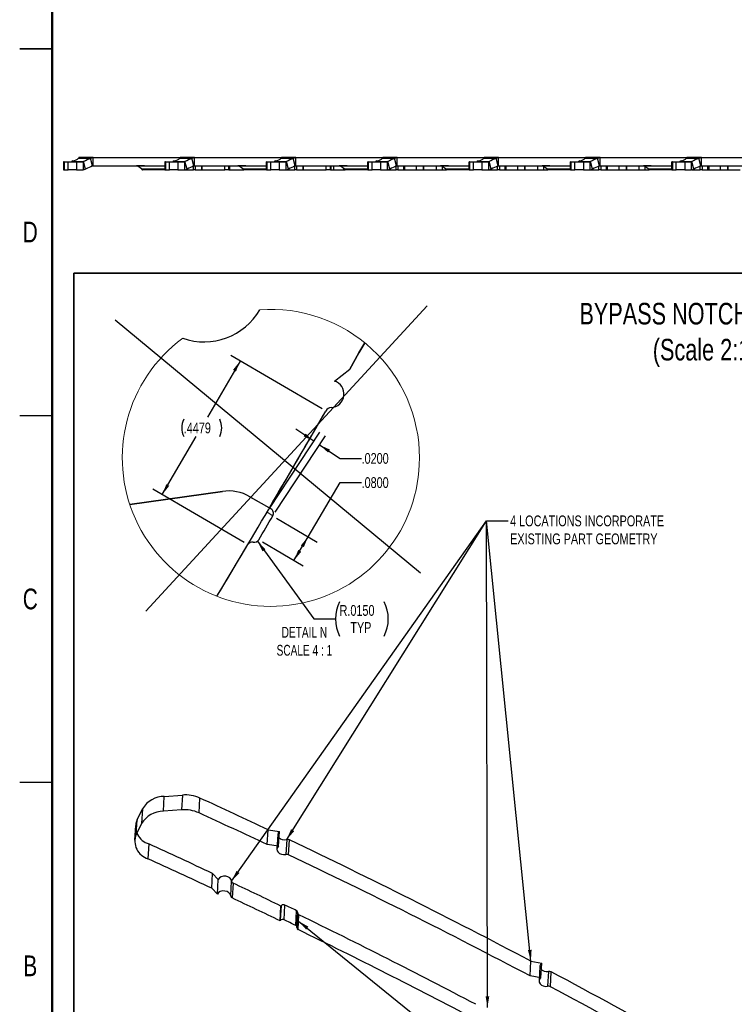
# Model space of a CAD drawing. Header units: inches. Extents: x 0.1 to 87.3, y 0.1 to 33.9.
# Tile 8 of 161: x 0.1 to 8.4, y 5.9 to 17.3. Entities that reach past the tile are written whole.
import ezdxf

# ---------------------------------------------------------------- set-up
doc = ezdxf.new("R2010")
doc.units = ezdxf.units.IN
doc.header["$MEASUREMENT"] = 0
doc.linetypes.add('CENTERX2', pattern=[0.8, 0.5, -0.1, 0.1, -0.1])
doc.layers.add('BOARDER_2', color=5, linetype='Continuous', lineweight=35)
doc.layers.add('DIMENSIONS', color=171, linetype='Continuous')
doc.layers.add('NOTES', color=5, linetype='Continuous')
doc.styles.add('SLDTEXTSTYLE0', font='TXT', dxfattribs={"width": 0.75})
doc.styles.add('SLDTEXTSTYLE2', font='TXT', dxfattribs={"width": 0.7})
doc.dimstyles.new('SLDDIMSTYLE11', dxfattribs={"dimtxt": 0.125, "dimasz": 0.13, "dimexe": 0, "dimexo": 0.0625, "dimgap": 0.03125, "dimtad": 0, "dimtih": 1, "dimtoh": 1, "dimdec": 4, "dimlfac": 0.25, "dimrnd": 1e-09, "dimzin": 4, "dimdsep": 46, "dimtxsty": 'SLDTEXTSTYLE0', "dimsah": 1, "dimcen": 0.09, "dimadec": 0, "dimazin": 1, "dimtfac": 1, "dimtdec": 4, "dimtofl": 0, "dimtmove": 0, "dimatfit": 3, "dimfxl": 0, "dimfrac": 2, "dimtolj": 1, "dimtzin": 12, "dimarcsym": 0})
doc.dimstyles.new('SLDDIMSTYLE12', dxfattribs={"dimtxt": 0.125, "dimasz": 0.13, "dimexe": 0, "dimexo": 0.0625, "dimgap": 0.03125, "dimtad": 0, "dimtih": 1, "dimtoh": 1, "dimdec": 4, "dimlfac": 0.25, "dimrnd": 1e-09, "dimzin": 4, "dimdsep": 46, "dimtxsty": 'SLDTEXTSTYLE0', "dimsah": 1, "dimcen": 0, "dimadec": 0, "dimazin": 1, "dimtfac": 1, "dimtdec": 4, "dimtofl": 0, "dimtmove": 0, "dimatfit": 3, "dimfxl": 0, "dimfrac": 2, "dimtolj": 1, "dimtzin": 12, "dimarcsym": 0})
doc.dimstyles.new('SLDDIMSTYLE13', dxfattribs={"dimtxt": 0.125, "dimasz": 0.13, "dimexe": 0, "dimexo": 0.0625, "dimgap": 0.03125, "dimtad": 0, "dimtih": 1, "dimtoh": 1, "dimdec": 4, "dimlfac": 0.25, "dimrnd": 1e-09, "dimzin": 12, "dimdsep": 46, "dimtxsty": 'SLDTEXTSTYLE0', "dimsah": 1, "dimcen": 0.09, "dimadec": 0, "dimazin": 3, "dimtfac": 1, "dimtdec": 4, "dimtofl": 0, "dimtmove": 0, "dimatfit": 3, "dimfxl": 0, "dimfrac": 2, "dimtolj": 1, "dimtzin": 12, "dimarcsym": 0})
doc.dimstyles.new('SLDDIMSTYLE4', dxfattribs={"dimtxt": 0.18, "dimasz": 0.13, "dimexe": 0, "dimexo": 0.0625, "dimgap": 0, "dimtad": 0, "dimtih": 1, "dimtoh": 1, "dimdec": 0, "dimrnd": 1e-09, "dimzin": 0, "dimdsep": 46, "dimtxsty": 'Standard', "dimsah": 1, "dimcen": 0.09, "dimadec": 0, "dimazin": 0, "dimtfac": 0.13, "dimtdec": 0, "dimtofl": 0, "dimtmove": 0, "dimatfit": 3, "dimfxl": 0, "dimfrac": 2, "dimtolj": 1, "dimtzin": 0, "dimarcsym": 0})
doc.dimstyles.new('SLDDIMSTYLE9', dxfattribs={"dimtxt": 0.125, "dimasz": 0.13, "dimexe": 0, "dimexo": 0.0625, "dimgap": 0.03125, "dimtad": 0, "dimtih": 1, "dimtoh": 1, "dimdec": 4, "dimlfac": 0.25, "dimrnd": 1e-09, "dimzin": 4, "dimdsep": 46, "dimtxsty": 'SLDTEXTSTYLE0', "dimsah": 1, "dimcen": 0.09, "dimadec": 0, "dimazin": 1, "dimtfac": 1, "dimtdec": 4, "dimtmove": 0, "dimatfit": 0, "dimfxl": 0, "dimfrac": 2, "dimtolj": 1, "dimtzin": 12, "dimarcsym": 0})

# ---------------------------------------------------------------- blocks, each defined once
blk = doc.blocks.new('_D_29')
at = {"layer": 'DIMENSIONS'}
for p, q in [((3.016, 11.675), (3.6, 12.56)), ((3.531, 12.456), (3.323, 12.594)), ((3.083, 11.631), (3.667, 12.516)), ((3.598, 12.412), (3.834, 12.256)), ((3.834, 12.256), (4.084, 12.256))]:
    blk.add_line(p, q, dxfattribs=at)
for points in [[(3.531, 12.456), (3.434, 12.544), (3.412, 12.511)], [(3.598, 12.412), (3.696, 12.323), (3.718, 12.357)]]:
    blk.add_solid(points, dxfattribs=at)
at = {"layer": 'DIMENSIONS', "insert": (4.084, 12.318), "char_height": 0.125, "attachment_point": 1, "style": 'SLDTEXTSTYLE0'}
blk.add_mtext('.0200', dxfattribs=at)
blk = doc.blocks.new('_D_30')
at = {"layer": 'DIMENSIONS'}
for p, q in [((3.464, 11.349), (3.834, 11.976)), ((3.834, 11.976), (4.084, 11.976)), ((3.099, 11.564), (3.571, 11.285)), ((3.301, 11.073), (3.464, 11.349)), ((2.936, 11.289), (3.409, 11.01))]:
    blk.add_line(p, q, dxfattribs=at)
for points in [[(3.464, 11.349), (3.381, 11.247), (3.415, 11.227)], [(3.301, 11.073), (3.385, 11.175), (3.35, 11.195)]]:
    blk.add_solid(points, dxfattribs=at)
at = {"layer": 'DIMENSIONS', "insert": (4.084, 12.038), "char_height": 0.125, "attachment_point": 1, "style": 'SLDTEXTSTYLE0'}
blk.add_mtext('.0800', dxfattribs=at)
blk = doc.blocks.new('_D_31')
at = {"layer": 'DIMENSIONS'}
for p, q in [((2.677, 13.383), (2.298, 12.733)), ((3.626, 12.83), (2.569, 13.446)), ((1.775, 11.836), (2.168, 12.51)), ((2.723, 11.283), (1.667, 11.899))]:
    blk.add_line(p, q, dxfattribs=at)
for centre, start, end in [((2.224, 12.609), 153.4349, 206.5651), ((2.242, 12.609), 333.4349, 26.5651)]:
    blk.add_arc(centre, 0.222, start, end, dxfattribs=at)
for points in [[(2.677, 13.383), (2.595, 13.281), (2.629, 13.261)], [(1.775, 11.836), (1.857, 11.938), (1.823, 11.958)]]:
    blk.add_solid(points, dxfattribs=at)
at = {"layer": 'DIMENSIONS', "insert": (2.025, 12.671), "char_height": 0.125, "attachment_point": 1, "style": 'SLDTEXTSTYLE0'}
blk.add_mtext('.4479', dxfattribs=at)
blk = doc.blocks.new('_D_32')
at = {"layer": 'DIMENSIONS'}
for p, q in [((2.877, 11.296), (3.532, 10.396)), ((3.532, 10.396), (3.782, 10.396))]:
    blk.add_line(p, q, dxfattribs=at)
for centre, start, end in [((4.226, 10.396), 153.4349, 206.5651), ((3.949, 10.396), 333.4349, 26.5651)]:
    blk.add_arc(centre, 0.444, start, end, dxfattribs=at)
blk.add_solid([(2.877, 11.296), (2.937, 11.179), (2.969, 11.203)], dxfattribs=at)
at = {"layer": 'DIMENSIONS', "char_height": 0.125, "attachment_point": 1, "style": 'SLDTEXTSTYLE0'}
for s, insert in [('R.0150', (3.829, 10.557)), ('TYP', (3.954, 10.359))]:
    blk.add_mtext(s, dxfattribs=dict(at, insert=insert))

msp = doc.modelspace()

# ---------------------------------------------------------------- linework, layer by layer
at = {"color": 7, "linetype": 'Continuous', "lineweight": 50}
msp.add_line((0.5, 0.5), (0.5, 33.5), dxfattribs=at)
at = {"color": 7, "linetype": 'Continuous', "lineweight": 25}
for p, q in [((0.124961, 17), (0.500039, 17)), ((0.5, 17), (0.125, 17)), ((0.807975, 15.739943), (0.807975, 15.734976)), ((0.807975, 15.739943), (0.808313, 15.739943)), ((0.808927, 15.739943), (0.808313, 15.739943)), ((0.808313, 15.739943), (0.808313, 15.735301)), ((0.810804, 15.73981), (0.808927, 15.739943)), ((0.975991, 15.739943), (0.808927, 15.739943)), ((0.92769, 15.740312), (0.92769, 15.739943)), ((0.943417, 15.739943), (0.943417, 15.740312)), ((0.945501, 15.731844), (0.975991, 15.739943)), ((0.95877, 15.739943), (0.95877, 15.740312)), ((0.975991, 15.645455), (0.975991, 15.739943)), ((0.975991, 15.739943), (1.982677, 15.739943)), ((1.007588, 15.740312), (1.007588, 15.739943)), ((1.021171, 15.739943), (1.021171, 15.740312)), ((1.156714, 15.740312), (1.156714, 15.739943)), ((1.168962, 15.740312), (1.168962, 15.739943)), ((1.261556, 15.740312), (1.261556, 15.739943)), ((1.267818, 15.740312), (1.267818, 15.739943)), ((1.301226, 15.739943), (1.301226, 15.740312)), ((1.307488, 15.739943), (1.307488, 15.740312)), ((1.382534, 15.740337), (1.382534, 15.739943)), ((1.396754, 15.740312), (1.396754, 15.739943)), ((1.412746, 15.739943), (1.412746, 15.740312)), ((1.428744, 15.739943), (1.428744, 15.740312)), ((1.49799, 15.740312), (1.49799, 15.739943)), ((1.504537, 15.740312), (1.504537, 15.739943)), ((1.538527, 15.740312), (1.538527, 15.739943)), ((1.545274, 15.740312), (1.545274, 15.739943)), ((1.566881, 15.739943), (1.566881, 15.740312)), ((1.574068, 15.739943), (1.574068, 15.740312)), ((1.584272, 15.739943), (1.584272, 15.740312)), ((1.590912, 15.739943), (1.590912, 15.740312)), ((1.981725, 15.739943), (1.981725, 15.734976)), ((1.981725, 15.739943), (1.982063, 15.739943)), ((1.982677, 15.739943), (1.982063, 15.739943)), ((1.982063, 15.739943), (1.982063, 15.735301)), ((1.984554, 15.73981), (1.982677, 15.739943)), ((2.149741, 15.739943), (1.982677, 15.739943)), ((2.10144, 15.740312), (2.10144, 15.739943)), ((2.117167, 15.739943), (2.117167, 15.740312)), ((2.119251, 15.731844), (2.149741, 15.739943)), ((2.13252, 15.739943), (2.13252, 15.740312)), ((2.149741, 15.645455), (2.149741, 15.739943)), ((2.149741, 15.739943), (3.155475, 15.739943)), ((2.181338, 15.740312), (2.181338, 15.739943)), ((2.194921, 15.739943), (2.194921, 15.740312)), ((2.330464, 15.740312), (2.330464, 15.739943)), ((2.342712, 15.740312), (2.342712, 15.739943)), ((2.435306, 15.740312), (2.435306, 15.739943)), ((2.441568, 15.740312), (2.441568, 15.739943)), ((2.474976, 15.739943), (2.474976, 15.740312)), ((2.481238, 15.739943), (2.481238, 15.740312)), ((2.556284, 15.740337), (2.556284, 15.739943)), ((2.570504, 15.740312), (2.570504, 15.739943)), ((2.586496, 15.739943), (2.586496, 15.740312)), ((2.602494, 15.739943), (2.602494, 15.740312)), ((2.67174, 15.740312), (2.67174, 15.739943)), ((2.678287, 15.740312), (2.678287, 15.739943)), ((2.712277, 15.740312), (2.712277, 15.739943)), ((2.719024, 15.740312), (2.719024, 15.739943)), ((2.740631, 15.739943), (2.740631, 15.740312)), ((2.747818, 15.739943), (2.747818, 15.740312)), ((2.758022, 15.739943), (2.758022, 15.740312)), ((2.764662, 15.739943), (2.764662, 15.740312)), ((3.155475, 15.739943), (3.155475, 15.734976)), ((3.155475, 15.739943), (3.155813, 15.739943)), ((3.156427, 15.739943), (3.155813, 15.739943)), ((3.155813, 15.739943), (3.155813, 15.735301)), ((3.158304, 15.73981), (3.156427, 15.739943)), ((3.323491, 15.739943), (3.156427, 15.739943)), ((3.27519, 15.740312), (3.27519, 15.739943)), ((3.290917, 15.739943), (3.290917, 15.740312)), ((3.293001, 15.731844), (3.323491, 15.739943)), ((3.30627, 15.739943), (3.30627, 15.740312)), ((3.323491, 15.645455), (3.323491, 15.739943)), ((3.323491, 15.739943), (4.329225, 15.739943)), ((3.355088, 15.740312), (3.355088, 15.739943)), ((3.368671, 15.739943), (3.368671, 15.740312)), ((3.504214, 15.740312), (3.504214, 15.739943)), ((3.516462, 15.740312), (3.516462, 15.739943)), ((3.609056, 15.740312), (3.609056, 15.739943)), ((3.615318, 15.740312), (3.615318, 15.739943)), ((3.648726, 15.739943), (3.648726, 15.740312)), ((3.654988, 15.739943), (3.654988, 15.740312)), ((3.730034, 15.740337), (3.730034, 15.739943)), ((3.744254, 15.740312), (3.744254, 15.739943)), ((3.760246, 15.739943), (3.760246, 15.740312)), ((3.776244, 15.739943), (3.776244, 15.740312)), ((3.84549, 15.740312), (3.84549, 15.739943)), ((3.852037, 15.740312), (3.852037, 15.739943)), ((3.886027, 15.740312), (3.886027, 15.739943)), ((3.892774, 15.740312), (3.892774, 15.739943)), ((3.914381, 15.739943), (3.914381, 15.740312)), ((3.921568, 15.739943), (3.921568, 15.740312)), ((3.931772, 15.739943), (3.931772, 15.740312)), ((3.938412, 15.739943), (3.938412, 15.740312)), ((4.329225, 15.739943), (4.329225, 15.734976)), ((4.329225, 15.739943), (4.329563, 15.739943)), ((4.330177, 15.739943), (4.329563, 15.739943)), ((4.329563, 15.739943), (4.329563, 15.735301)), ((4.332054, 15.73981), (4.330177, 15.739943)), ((4.497241, 15.739943), (4.330177, 15.739943)), ((4.44894, 15.740312), (4.44894, 15.739943)), ((4.464667, 15.739943), (4.464667, 15.740312)), ((4.466751, 15.731844), (4.497241, 15.739943)), ((4.48002, 15.739943), (4.48002, 15.740312)), ((4.497241, 15.645455), (4.497241, 15.739943)), ((4.497241, 15.739943), (5.502975, 15.739943)), ((4.528838, 15.740312), (4.528838, 15.739943)), ((4.542421, 15.739943), (4.542421, 15.740312)), ((4.677964, 15.740312), (4.677964, 15.739943)), ((4.690212, 15.740312), (4.690212, 15.739943)), ((4.782806, 15.740312), (4.782806, 15.739943)), ((4.789068, 15.740312), (4.789068, 15.739943)), ((4.822476, 15.739943), (4.822476, 15.740312)), ((4.828738, 15.739943), (4.828738, 15.740312)), ((4.903784, 15.740337), (4.903784, 15.739943)), ((4.918004, 15.740312), (4.918004, 15.739943)), ((4.933996, 15.739943), (4.933996, 15.740312)), ((4.949994, 15.739943), (4.949994, 15.740312)), ((5.01924, 15.740312), (5.01924, 15.739943)), ((5.025787, 15.740312), (5.025787, 15.739943)), ((5.059777, 15.740312), (5.059777, 15.739943)), ((5.066524, 15.740312), (5.066524, 15.739943)), ((5.088131, 15.739943), (5.088131, 15.740312)), ((5.095318, 15.739943), (5.095318, 15.740312)), ((5.105522, 15.739943), (5.105522, 15.740312)), ((5.112162, 15.739943), (5.112162, 15.740312)), ((5.502975, 15.739943), (5.502975, 15.734976)), ((5.502975, 15.739943), (5.503313, 15.739943)), ((5.503927, 15.739943), (5.503313, 15.739943)), ((5.503313, 15.739943), (5.503313, 15.735301)), ((5.505804, 15.73981), (5.503927, 15.739943)), ((5.670991, 15.739943), (5.503927, 15.739943)), ((5.62269, 15.740312), (5.62269, 15.739943)), ((5.638417, 15.739943), (5.638417, 15.740312)), ((5.640501, 15.731844), (5.670991, 15.739943)), ((5.65377, 15.739943), (5.65377, 15.740312)), ((5.670991, 15.645455), (5.670991, 15.739943)), ((5.670991, 15.739943), (6.676725, 15.739943)), ((5.702588, 15.740312), (5.702588, 15.739943)), ((5.716171, 15.739943), (5.716171, 15.740312)), ((5.851714, 15.740312), (5.851714, 15.739943)), ((5.863962, 15.740312), (5.863962, 15.739943)), ((5.956556, 15.740312), (5.956556, 15.739943)), ((5.962818, 15.740312), (5.962818, 15.739943)), ((5.996226, 15.739943), (5.996226, 15.740312)), ((6.002488, 15.739943), (6.002488, 15.740312)), ((6.077534, 15.740337), (6.077534, 15.739943)), ((6.091754, 15.740312), (6.091754, 15.739943)), ((6.107746, 15.739943), (6.107746, 15.740312)), ((6.123744, 15.739943), (6.123744, 15.740312)), ((6.19299, 15.740312), (6.19299, 15.739943)), ((6.199537, 15.740312), (6.199537, 15.739943)), ((6.233527, 15.740312), (6.233527, 15.739943)), ((6.240274, 15.740312), (6.240274, 15.739943)), ((6.261881, 15.739943), (6.261881, 15.740312)), ((6.269068, 15.739943), (6.269068, 15.740312)), ((6.279272, 15.739943), (6.279272, 15.740312)), ((6.285912, 15.739943), (6.285912, 15.740312)), ((6.676725, 15.739943), (6.676725, 15.734976)), ((6.676725, 15.739943), (6.677063, 15.739943)), ((6.677677, 15.739943), (6.677063, 15.739943)), ((6.677063, 15.739943), (6.677063, 15.735301)), ((6.679554, 15.73981), (6.677677, 15.739943)), ((6.844741, 15.739943), (6.677677, 15.739943)), ((6.79644, 15.740312), (6.79644, 15.739943)), ((6.812167, 15.739943), (6.812167, 15.740312)), ((6.814251, 15.731844), (6.844741, 15.739943)), ((6.82752, 15.739943), (6.82752, 15.740312)), ((6.844741, 15.645455), (6.844741, 15.739943)), ((6.844741, 15.739943), (7.850475, 15.739943)), ((6.876338, 15.740312), (6.876338, 15.739943)), ((6.889921, 15.739943), (6.889921, 15.740312)), ((7.025464, 15.740312), (7.025464, 15.739943)), ((7.037712, 15.740312), (7.037712, 15.739943)), ((7.130306, 15.740312), (7.130306, 15.739943)), ((7.136568, 15.740312), (7.136568, 15.739943)), ((7.169976, 15.739943), (7.169976, 15.740312)), ((7.176238, 15.739943), (7.176238, 15.740312)), ((7.251284, 15.740337), (7.251284, 15.739943)), ((7.265504, 15.740312), (7.265504, 15.739943)), ((7.281496, 15.739943), (7.281496, 15.740312)), ((7.297494, 15.739943), (7.297494, 15.740312)), ((7.36674, 15.740312), (7.36674, 15.739943)), ((7.373287, 15.740312), (7.373287, 15.739943)), ((7.407277, 15.740312), (7.407277, 15.739943)), ((7.414024, 15.740312), (7.414024, 15.739943)), ((7.435631, 15.739943), (7.435631, 15.740312)), ((7.442818, 15.739943), (7.442818, 15.740312)), ((7.453022, 15.739943), (7.453022, 15.740312)), ((7.459662, 15.739943), (7.459662, 15.740312)), ((7.850475, 15.739943), (7.850475, 15.734976)), ((7.850475, 15.739943), (7.850813, 15.739943)), ((7.851427, 15.739943), (7.850813, 15.739943)), ((7.850813, 15.739943), (7.850813, 15.735301)), ((7.853304, 15.73981), (7.851427, 15.739943)), ((8.018491, 15.739943), (7.851427, 15.739943)), ((7.97019, 15.740312), (7.97019, 15.739943)), ((7.985917, 15.739943), (7.985917, 15.740312)), ((7.988001, 15.731844), (8.018491, 15.739943)), ((8.00127, 15.739943), (8.00127, 15.740312)), ((8.018491, 15.645455), (8.018491, 15.739943)), ((8.018491, 15.739943), (9.025177, 15.739943)), ((8.050088, 15.740312), (8.050088, 15.739943)), ((8.063671, 15.739943), (8.063671, 15.740312)), ((8.199214, 15.740312), (8.199214, 15.739943)), ((8.211462, 15.740312), (8.211462, 15.739943)), ((8.304056, 15.740312), (8.304056, 15.739943)), ((8.310318, 15.740312), (8.310318, 15.739943)), ((8.343726, 15.739943), (8.343726, 15.740312)), ((8.349988, 15.739943), (8.349988, 15.740312)), ((0.633727, 15.692684), (0.633727, 15.598196)), ((0.634326, 15.692684), (0.633727, 15.692684)), ((0.634326, 15.598196), (0.634326, 15.692684)), ((0.639993, 15.692684), (0.634326, 15.692684)), ((0.639993, 15.692684), (0.639993, 15.598196)), ((0.639993, 15.692684), (0.685749, 15.692684)), ((0.685749, 15.598196), (0.685749, 15.692684)), ((0.685749, 15.692684), (0.783001, 15.692684)), ((0.740741, 15.701612), (0.728155, 15.693778)), ((0.728155, 15.693778), (0.865287, 15.693778)), ((0.783001, 15.692684), (0.783001, 15.598196)), ((0.783001, 15.692684), (0.85832, 15.692684)), ((0.804717, 15.731844), (0.945501, 15.731844)), ((0.85832, 15.692684), (0.865287, 15.693778)), ((0.85832, 15.692684), (0.85832, 15.598196)), ((0.888696, 15.606294), (0.865287, 15.693778)), ((0.96891, 15.64436), (0.945501, 15.731844)), ((0.96891, 15.64436), (0.975991, 15.645455)), ((0.975991, 15.645455), (1.807477, 15.645455)), ((1.570207, 15.644071), (1.483725, 15.644071)), ((1.53479, 15.608451), (1.491113, 15.642409)), ((1.570207, 15.645455), (1.570207, 15.642502)), ((1.807477, 15.642502), (1.570207, 15.642502)), ((1.807477, 15.692684), (1.807477, 15.598196)), ((1.808076, 15.692684), (1.807477, 15.692684)), ((1.808076, 15.598196), (1.808076, 15.692684)), ((1.813743, 15.692684), (1.808076, 15.692684)), ((1.813743, 15.692684), (1.813743, 15.598196)), ((1.813743, 15.692684), (1.859499, 15.692684)), ((1.859499, 15.598196), (1.859499, 15.692684)), ((1.859499, 15.692684), (1.956751, 15.692684)), ((1.914491, 15.701612), (1.901905, 15.693778)), ((1.901905, 15.693778), (2.039037, 15.693778)), ((1.956751, 15.692684), (1.956751, 15.598196)), ((1.956751, 15.692684), (2.03207, 15.692684)), ((1.978467, 15.731844), (2.119251, 15.731844)), ((2.03207, 15.692684), (2.039037, 15.693778)), ((2.03207, 15.692684), (2.03207, 15.598196)), ((2.062446, 15.606294), (2.039037, 15.693778)), ((2.14266, 15.64436), (2.119251, 15.731844)), ((2.136998, 15.598214), (2.136998, 15.641682)), ((2.14266, 15.64436), (2.149741, 15.645455)), ((2.149741, 15.645455), (2.981227, 15.645455)), ((2.157825, 15.645455), (2.157825, 15.598214)), ((2.235269, 15.598214), (2.235269, 15.645455)), ((2.238886, 15.598214), (2.238886, 15.645455)), ((2.498751, 15.598214), (2.498751, 15.645455)), ((2.501147, 15.598214), (2.501147, 15.645455)), ((2.548353, 15.598214), (2.548353, 15.645455)), ((2.557083, 15.598214), (2.557083, 15.645455)), ((2.743957, 15.644071), (2.657475, 15.644071)), ((2.70854, 15.608451), (2.664863, 15.642409)), ((2.743957, 15.645455), (2.743957, 15.642502)), ((2.981227, 15.642502), (2.743957, 15.642502)), ((2.981227, 15.692684), (2.981227, 15.598196)), ((2.981826, 15.692684), (2.981227, 15.692684)), ((2.981826, 15.598196), (2.981826, 15.692684)), ((2.987493, 15.692684), (2.981826, 15.692684)), ((2.987493, 15.692684), (2.987493, 15.598196)), ((2.987493, 15.692684), (3.033249, 15.692684)), ((3.033249, 15.598196), (3.033249, 15.692684)), ((3.033249, 15.692684), (3.130501, 15.692684)), ((3.088241, 15.701612), (3.075655, 15.693778)), ((3.075655, 15.693778), (3.212787, 15.693778)), ((3.130501, 15.692684), (3.130501, 15.598196)), ((3.130501, 15.692684), (3.20582, 15.692684)), ((3.152217, 15.731844), (3.293001, 15.731844)), ((3.20582, 15.692684), (3.212787, 15.693778)), ((3.20582, 15.692684), (3.20582, 15.598196)), ((3.236196, 15.606294), (3.212787, 15.693778)), ((3.31641, 15.64436), (3.293001, 15.731844)), ((3.310748, 15.598214), (3.310748, 15.641682)), ((3.31641, 15.64436), (3.323491, 15.645455)), ((3.323491, 15.645455), (4.154977, 15.645455)), ((3.331575, 15.645455), (3.331575, 15.598214)), ((3.409019, 15.598214), (3.409019, 15.645455)), ((3.412636, 15.598214), (3.412636, 15.645455)), ((3.672501, 15.598214), (3.672501, 15.645455)), ((3.674897, 15.598214), (3.674897, 15.645455)), ((3.722103, 15.598214), (3.722103, 15.645455)), ((3.730833, 15.598214), (3.730833, 15.645455)), ((3.761895, 15.598214), (3.761895, 15.645455)), ((3.917707, 15.644071), (3.831225, 15.644071)), ((3.88229, 15.608451), (3.838613, 15.642409)), ((3.917707, 15.645455), (3.917707, 15.642502)), ((4.154977, 15.642502), (3.917707, 15.642502)), ((4.154977, 15.692684), (4.154977, 15.598196)), ((4.155576, 15.692684), (4.154977, 15.692684)), ((4.155576, 15.598196), (4.155576, 15.692684)), ((4.161243, 15.692684), (4.155576, 15.692684)), ((4.161243, 15.692684), (4.161243, 15.598196)), ((4.161243, 15.692684), (4.206999, 15.692684)), ((4.206999, 15.598196), (4.206999, 15.692684)), ((4.206999, 15.692684), (4.304251, 15.692684)), ((4.261991, 15.701612), (4.249405, 15.693778)), ((4.249405, 15.693778), (4.386537, 15.693778)), ((4.304251, 15.692684), (4.304251, 15.598196)), ((4.304251, 15.692684), (4.37957, 15.692684)), ((4.325967, 15.731844), (4.466751, 15.731844)), ((4.37957, 15.692684), (4.386537, 15.693778)), ((4.37957, 15.692684), (4.37957, 15.598196)), ((4.409946, 15.606294), (4.386537, 15.693778)), ((4.49016, 15.64436), (4.466751, 15.731844)), ((4.484498, 15.598214), (4.484498, 15.641682)), ((4.49016, 15.64436), (4.497241, 15.645455)), ((4.497241, 15.645455), (5.328727, 15.645455)), ((4.505325, 15.645455), (4.505325, 15.598214)), ((4.573329, 15.598214), (4.573329, 15.645455)), ((4.581823, 15.645455), (4.581823, 15.598214)), ((4.714078, 15.645455), (4.714078, 15.598214)), ((4.802435, 15.598214), (4.802435, 15.645455)), ((4.802435, 15.645455), (4.802435, 15.598214)), ((4.947439, 15.645455), (4.947439, 15.598214)), ((5.091457, 15.644071), (5.004975, 15.644071)), ((5.05604, 15.608451), (5.012363, 15.642409)), ((5.018223, 15.637853), (5.018223, 15.598214)), ((5.091457, 15.645455), (5.091457, 15.642502)), ((5.328727, 15.642502), (5.091457, 15.642502)), ((5.328727, 15.692684), (5.328727, 15.598196)), ((5.329326, 15.692684), (5.328727, 15.692684)), ((5.329326, 15.598196), (5.329326, 15.692684)), ((5.334993, 15.692684), (5.329326, 15.692684)), ((5.334993, 15.692684), (5.334993, 15.598196)), ((5.334993, 15.692684), (5.380749, 15.692684)), ((5.380749, 15.598196), (5.380749, 15.692684)), ((5.380749, 15.692684), (5.478001, 15.692684)), ((5.435741, 15.701612), (5.423155, 15.693778)), ((5.423155, 15.693778), (5.560287, 15.693778)), ((5.478001, 15.692684), (5.478001, 15.598196)), ((5.478001, 15.692684), (5.55332, 15.692684)), ((5.499717, 15.731844), (5.640501, 15.731844)), ((5.55332, 15.692684), (5.560287, 15.693778)), ((5.55332, 15.692684), (5.55332, 15.598196)), ((5.583696, 15.606294), (5.560287, 15.693778)), ((5.66391, 15.64436), (5.640501, 15.731844)), ((5.658248, 15.598214), (5.658248, 15.641682)), ((5.66391, 15.64436), (5.670991, 15.645455)), ((5.670991, 15.645455), (6.502477, 15.645455)), ((5.679075, 15.645455), (5.679075, 15.598214)), ((5.747079, 15.598214), (5.747079, 15.645455)), ((5.755573, 15.645455), (5.755573, 15.598214)), ((5.887828, 15.645455), (5.887828, 15.598214)), ((5.976185, 15.598214), (5.976185, 15.645455)), ((5.976185, 15.645455), (5.976185, 15.598214)), ((6.121189, 15.645455), (6.121189, 15.598214)), ((6.265207, 15.644071), (6.178725, 15.644071)), ((6.22979, 15.608451), (6.186113, 15.642409)), ((6.191973, 15.637853), (6.191973, 15.598214)), ((6.265207, 15.645455), (6.265207, 15.642502)), ((6.502477, 15.642502), (6.265207, 15.642502)), ((6.502477, 15.692684), (6.502477, 15.598196)), ((6.503076, 15.692684), (6.502477, 15.692684)), ((6.503076, 15.598196), (6.503076, 15.692684)), ((6.508743, 15.692684), (6.503076, 15.692684)), ((6.508743, 15.692684), (6.508743, 15.598196)), ((6.508743, 15.692684), (6.554499, 15.692684)), ((6.554499, 15.598196), (6.554499, 15.692684)), ((6.554499, 15.692684), (6.651751, 15.692684)), ((6.609491, 15.701612), (6.596905, 15.693778)), ((6.596905, 15.693778), (6.734037, 15.693778)), ((6.651751, 15.692684), (6.651751, 15.598196)), ((6.651751, 15.692684), (6.72707, 15.692684)), ((6.673467, 15.731844), (6.814251, 15.731844)), ((6.72707, 15.692684), (6.734037, 15.693778)), ((6.72707, 15.692684), (6.72707, 15.598196)), ((6.757446, 15.606294), (6.734037, 15.693778)), ((6.83766, 15.64436), (6.814251, 15.731844)), ((6.831998, 15.598214), (6.831998, 15.641682)), ((6.83766, 15.64436), (6.844741, 15.645455)), ((6.844741, 15.645455), (7.676227, 15.645455)), ((6.852825, 15.645455), (6.852825, 15.598214)), ((6.920829, 15.598214), (6.920829, 15.645455)), ((6.929323, 15.645455), (6.929323, 15.598214)), ((7.061578, 15.645455), (7.061578, 15.598214)), ((7.149935, 15.598214), (7.149935, 15.645455)), ((7.149935, 15.645455), (7.149935, 15.598214)), ((7.294939, 15.645455), (7.294939, 15.598214)), ((7.438957, 15.644071), (7.352475, 15.644071)), ((7.40354, 15.608451), (7.359863, 15.642409)), ((7.365723, 15.637853), (7.365723, 15.598214)), ((7.438957, 15.645455), (7.438957, 15.642502)), ((7.676227, 15.642502), (7.438957, 15.642502)), ((7.676227, 15.692684), (7.676227, 15.598196)), ((7.676826, 15.692684), (7.676227, 15.692684)), ((7.676826, 15.598196), (7.676826, 15.692684)), ((7.682493, 15.692684), (7.676826, 15.692684)), ((7.682493, 15.692684), (7.682493, 15.598196)), ((7.682493, 15.692684), (7.728249, 15.692684)), ((7.728249, 15.598196), (7.728249, 15.692684)), ((7.728249, 15.692684), (7.825501, 15.692684)), ((7.783241, 15.701612), (7.770655, 15.693778)), ((7.770655, 15.693778), (7.907787, 15.693778)), ((7.825501, 15.692684), (7.825501, 15.598196)), ((7.825501, 15.692684), (7.90082, 15.692684)), ((7.847217, 15.731844), (7.988001, 15.731844)), ((7.90082, 15.692684), (7.907787, 15.693778)), ((7.90082, 15.692684), (7.90082, 15.598196)), ((7.931196, 15.606294), (7.907787, 15.693778)), ((8.01141, 15.64436), (7.988001, 15.731844)), ((8.005748, 15.598214), (8.005748, 15.641682)), ((8.01141, 15.64436), (8.018491, 15.645455)), ((8.018491, 15.645455), (8.850608, 15.645455)), ((8.026575, 15.645455), (8.026575, 15.598214)), ((8.094579, 15.598214), (8.094579, 15.645455)), ((8.103073, 15.645455), (8.103073, 15.598214)), ((8.235328, 15.645455), (8.235328, 15.598214)), ((8.323685, 15.598214), (8.323685, 15.645455)), ((8.323685, 15.645455), (8.323685, 15.598214)), ((0.633727, 15.598196), (0.634326, 15.598196)), ((0.634326, 15.598196), (0.639993, 15.598196)), ((0.639993, 15.598196), (0.685749, 15.598196)), ((0.783001, 15.598196), (0.685749, 15.598196)), ((0.783001, 15.598196), (0.85832, 15.598196)), ((0.85832, 15.598196), (0.888696, 15.606294)), ((1.53479, 15.608451), (1.807477, 15.608451)), ((1.807477, 15.598214), (1.547118, 15.598214)), ((1.807477, 15.598196), (1.808076, 15.598196)), ((1.808076, 15.598196), (1.813743, 15.598196)), ((1.813743, 15.598196), (1.859499, 15.598196)), ((1.956751, 15.598196), (1.859499, 15.598196)), ((1.956751, 15.598196), (2.03207, 15.598196)), ((2.03207, 15.598196), (2.062446, 15.606294)), ((2.0376, 15.598214), (2.136998, 15.598214)), ((2.157825, 15.598214), (2.136998, 15.598214)), ((2.157825, 15.598214), (2.235269, 15.598214)), ((2.238886, 15.598214), (2.235269, 15.598214)), ((2.238886, 15.598214), (2.498751, 15.598214)), ((2.501147, 15.598214), (2.498751, 15.598214)), ((2.548353, 15.598214), (2.501147, 15.598214)), ((2.548353, 15.598214), (2.557083, 15.598214)), ((2.557083, 15.598214), (2.720868, 15.598214)), ((2.70854, 15.608451), (2.981227, 15.608451)), ((2.981227, 15.598214), (2.720868, 15.598214)), ((2.981227, 15.598196), (2.981826, 15.598196)), ((2.981826, 15.598196), (2.987493, 15.598196)), ((2.987493, 15.598196), (3.033249, 15.598196)), ((3.130501, 15.598196), (3.033249, 15.598196)), ((3.130501, 15.598196), (3.20582, 15.598196)), ((3.20582, 15.598196), (3.236196, 15.606294)), ((3.21135, 15.598214), (3.310748, 15.598214)), ((3.331575, 15.598214), (3.310748, 15.598214)), ((3.331575, 15.598214), (3.409019, 15.598214)), ((3.412636, 15.598214), (3.409019, 15.598214)), ((3.412636, 15.598214), (3.672501, 15.598214)), ((3.674897, 15.598214), (3.672501, 15.598214)), ((3.722103, 15.598214), (3.674897, 15.598214)), ((3.722103, 15.598214), (3.730833, 15.598214)), ((3.730833, 15.598214), (3.761895, 15.598214)), ((3.761895, 15.598214), (3.876247, 15.598214)), ((3.876247, 15.61315), (3.876247, 15.598214)), ((3.876247, 15.598214), (3.891604, 15.598214)), ((3.88229, 15.608451), (4.154977, 15.608451)), ((3.891604, 15.598214), (3.894618, 15.598214)), ((4.154977, 15.598214), (3.894618, 15.598214)), ((4.154977, 15.598196), (4.155576, 15.598196)), ((4.155576, 15.598196), (4.161243, 15.598196)), ((4.161243, 15.598196), (4.206999, 15.598196)), ((4.304251, 15.598196), (4.206999, 15.598196)), ((4.304251, 15.598196), (4.37957, 15.598196)), ((4.37957, 15.598196), (4.409946, 15.606294)), ((4.3851, 15.598214), (4.484498, 15.598214)), ((4.505325, 15.598214), (4.484498, 15.598214)), ((4.505325, 15.598214), (4.573329, 15.598214)), ((4.573329, 15.598214), (4.581823, 15.598214)), ((4.581823, 15.598214), (4.714078, 15.598214)), ((4.714078, 15.598214), (4.802435, 15.598214)), ((4.802435, 15.598214), (4.947439, 15.598214)), ((4.947439, 15.598214), (5.018223, 15.598214)), ((5.018223, 15.598214), (5.068368, 15.598214)), ((5.05604, 15.608451), (5.328727, 15.608451)), ((5.328727, 15.598214), (5.068368, 15.598214)), ((5.328727, 15.598196), (5.329326, 15.598196)), ((5.329326, 15.598196), (5.334993, 15.598196)), ((5.334993, 15.598196), (5.380749, 15.598196)), ((5.478001, 15.598196), (5.380749, 15.598196)), ((5.478001, 15.598196), (5.55332, 15.598196)), ((5.55332, 15.598196), (5.583696, 15.606294)), ((5.55885, 15.598214), (5.658248, 15.598214)), ((5.679075, 15.598214), (5.658248, 15.598214)), ((5.679075, 15.598214), (5.747079, 15.598214)), ((5.747079, 15.598214), (5.755573, 15.598214)), ((5.755573, 15.598214), (5.887828, 15.598214)), ((5.887828, 15.598214), (5.976185, 15.598214)), ((5.976185, 15.598214), (6.121189, 15.598214)), ((6.121189, 15.598214), (6.191973, 15.598214)), ((6.191973, 15.598214), (6.242118, 15.598214)), ((6.22979, 15.608451), (6.502477, 15.608451)), ((6.502477, 15.598214), (6.242118, 15.598214)), ((6.502477, 15.598196), (6.503076, 15.598196)), ((6.503076, 15.598196), (6.508743, 15.598196)), ((6.508743, 15.598196), (6.554499, 15.598196)), ((6.651751, 15.598196), (6.554499, 15.598196)), ((6.651751, 15.598196), (6.72707, 15.598196)), ((6.72707, 15.598196), (6.757446, 15.606294)), ((6.7326, 15.598214), (6.831998, 15.598214)), ((6.852825, 15.598214), (6.831998, 15.598214)), ((6.852825, 15.598214), (6.920829, 15.598214)), ((6.920829, 15.598214), (6.929323, 15.598214)), ((6.929323, 15.598214), (7.061578, 15.598214)), ((7.061578, 15.598214), (7.149935, 15.598214)), ((7.149935, 15.598214), (7.294939, 15.598214)), ((7.294939, 15.598214), (7.365723, 15.598214)), ((7.365723, 15.598214), (7.415868, 15.598214)), ((7.40354, 15.608451), (7.676227, 15.608451)), ((7.676227, 15.598214), (7.415868, 15.598214)), ((7.676227, 15.598196), (7.676826, 15.598196)), ((7.676826, 15.598196), (7.682493, 15.598196)), ((7.682493, 15.598196), (7.728249, 15.598196)), ((7.825501, 15.598196), (7.728249, 15.598196)), ((7.825501, 15.598196), (7.90082, 15.598196)), ((7.90082, 15.598196), (7.931196, 15.606294)), ((7.90635, 15.598214), (8.005748, 15.598214)), ((8.026575, 15.598214), (8.005748, 15.598214)), ((8.026575, 15.598214), (8.094579, 15.598214)), ((8.094579, 15.598214), (8.103073, 15.598214)), ((8.103073, 15.598214), (8.235328, 15.598214)), ((8.235328, 15.598214), (8.323685, 15.598214)), ((8.323685, 15.598214), (8.468689, 15.598214)), ((3.769303, 13.151803), (3.946794, 13.290297)), ((3.769303, 13.151803), (3.946794, 13.290297)), ((0.5, 12.75), (0.125, 12.75)), ((2.472001, 11.873887), (1.399728, 11.723188)), ((1.399728, 11.723187), (2.472001, 11.873887)), ((3.033735, 11.671962), (2.79159, 11.811765)), ((2.79159, 11.811765), (3.016821, 11.681729)), ((0.5, 8.5), (0.125, 8.5)), ((1.789353, 8.169491), (1.799627, 8.340974)), ((1.799627, 8.340974), (2.008797, 8.35637)), ((2.008797, 8.35637), (1.998523, 8.184887)), ((2.201237, 8.149583), (2.21151, 8.321066)), ((1.483286, 8.07062), (1.546715, 8.197786)), ((1.546715, 8.197786), (1.536441, 8.026303)), ((1.998523, 8.184887), (1.789353, 8.169491)), ((1.464938, 8.003022), (1.454664, 7.831539)), ((1.473012, 7.899137), (1.483286, 8.07062)), ((1.536441, 8.026303), (1.473012, 7.899137)), ((2.991583, 7.781558), (3.001857, 7.953041)), ((3.001857, 7.953041), (3.132777, 7.934466)), ((3.113425, 7.899598), (3.103151, 7.728115)), ((3.122504, 7.762983), (3.132777, 7.934466)), ((1.62029, 7.789625), (1.610016, 7.618142)), ((3.122504, 7.762983), (2.991583, 7.781558)), ((3.216419, 7.839402), (3.206145, 7.667919)), ((3.238894, 7.664183), (3.249168, 7.835666)), ((2.347924, 7.276242), (2.358198, 7.447725)), ((2.425103, 7.379619), (2.358198, 7.447725)), ((2.414829, 7.208136), (2.425103, 7.379619)), ((2.568036, 7.187596), (2.578309, 7.359079)), ((2.597164, 7.334969), (2.58689, 7.163486)), ((2.347924, 7.276242), (2.414829, 7.208136)), ((3.144712, 6.904998), (3.154986, 7.076481)), ((3.154986, 7.076481), (3.14967, 7.070393)), ((3.185985, 6.910858), (3.196258, 7.082341)), ((3.139397, 6.89891), (3.14967, 7.070393)), ((3.321576, 6.845031), (3.33185, 7.016514)), ((3.344497, 6.988918), (3.334223, 6.817435)), ((3.334918, 6.82125), (3.345192, 6.992733)), ((3.335612, 6.825064), (3.345886, 6.996547)), ((3.348238, 6.797479), (3.358512, 6.968962)), ((3.144712, 6.904998), (3.139397, 6.89891)), ((6.034216, 6.260922), (6.04449, 6.432405)), ((6.04449, 6.432405), (6.169851, 6.409528)), ((6.159577, 6.238045), (6.169851, 6.409528)), ((6.149181, 6.373619), (6.138907, 6.202136)), ((6.247681, 6.312582), (6.237407, 6.141099)), ((6.269674, 6.136051), (6.279948, 6.307534)), ((6.159577, 6.238045), (6.034216, 6.260922))]:
    msp.add_line(p, q, dxfattribs=at)
at = {"color": 6}
for p, q in [((4.842687, 14.024814), (1.584345, 10.487548)), ((1.229351, 13.859996), (4.766617, 10.931291))]:
    msp.add_line(p, q, dxfattribs=at)
at = {"color": 7, "linetype": 'CENTERX2', "lineweight": 18}
msp.add_line((3.055456, 11.589585), (2.988691, 11.633659), dxfattribs=at)
at = {"color": 7, "linetype": 'Continuous', "lineweight": 25, "flags": 128}
for points in [[(4.120187, 13.596116), (4.052843, 13.477072), (3.946794, 13.290297)], [(3.946794, 13.290297), (4.052843, 13.477072), (4.120187, 13.596116)], [(2.409454, 10.658685), (2.45336, 10.731639), (2.766439, 11.257328)], [(3.132777, 7.934466), (3.119335, 7.918964), (3.113526, 7.900933), (3.115963, 7.882268), (3.126388, 7.864928), (3.143707, 7.850734), (3.166101, 7.841179), (3.191218, 7.837264), (3.216419, 7.839402)], [(3.122504, 7.762983), (3.109061, 7.747481), (3.103252, 7.72945), (3.105689, 7.710785), (3.116114, 7.693445), (3.133433, 7.679251), (3.155827, 7.669696), (3.180944, 7.665781), (3.206145, 7.667919)], [(2.578309, 7.359079), (2.572642, 7.378744), (2.558242, 7.396069), (2.536833, 7.408981), (2.510978, 7.415934), (2.483771, 7.416095), (2.458469, 7.409446), (2.4381, 7.396782), (2.425103, 7.379619)], [(2.568036, 7.187596), (2.562368, 7.207261), (2.547968, 7.224586), (2.526559, 7.237498), (2.500704, 7.244451), (2.473497, 7.244612), (2.448195, 7.237963), (2.427826, 7.225299), (2.414829, 7.208136)], [(6.169851, 6.409528), (6.156007, 6.394516), (6.149505, 6.376884), (6.15101, 6.358437), (6.160368, 6.341061), (6.176622, 6.326534), (6.198109, 6.316342), (6.222632, 6.311527), (6.247681, 6.312582)], [(6.159577, 6.238045), (6.145733, 6.223033), (6.139231, 6.205402), (6.140736, 6.186954), (6.150094, 6.169578), (6.166348, 6.155051), (6.187835, 6.144859), (6.212358, 6.140044), (6.237407, 6.141099)]]:
    msp.add_lwpolyline(points, dxfattribs=at)
at = {"color": 7, "linetype": 'Continuous', "lineweight": 25}
for centre, radius, start, end in [((0.724425, 15.699584), 0.006901, 270.598289, 302.7176351), ((15.265322, -14.546912), 33.494183, 115.3110099, 115.4628914), ((15.288731, -14.634395), 33.494183, 115.3110099, 115.4628914), ((1.898175, 15.699584), 0.006901, 270.598289, 302.7176351), ((16.439072, -14.546912), 33.494183, 115.3110099, 115.4628914), ((16.462481, -14.634395), 33.494183, 115.3110099, 115.4628914), ((3.071925, 15.699584), 0.006901, 270.598289, 302.7176351), ((17.612822, -14.546912), 33.494183, 115.3110099, 115.4628914), ((17.636231, -14.634395), 33.494183, 115.3110099, 115.4628914), ((4.245675, 15.699584), 0.006901, 270.598289, 302.7176351), ((18.786572, -14.546912), 33.494183, 115.3110099, 115.4628914), ((18.809981, -14.634395), 33.494183, 115.3110099, 115.4628914), ((5.419425, 15.699584), 0.006901, 270.598289, 302.7176351), ((19.960322, -14.546912), 33.494183, 115.3110099, 115.4628914), ((19.983731, -14.634395), 33.494183, 115.3110099, 115.4628914), ((6.593175, 15.699584), 0.006901, 270.598289, 302.7176351), ((21.134072, -14.546912), 33.494183, 115.3110099, 115.4628914), ((21.157481, -14.634395), 33.494183, 115.3110099, 115.4628914), ((7.766925, 15.699584), 0.006901, 270.598289, 302.7176351), ((22.307822, -14.546912), 33.494183, 115.3110099, 115.4628914), ((22.331231, -14.634395), 33.494183, 115.3110099, 115.4628914), ((2.259095, 14.353028), 0.748096, 250.7590698, 329.895788), ((3.723, 13.001285), 0.15748, 273.5179712, 72.9006841), ((3.723, 13.001285), 0.15748, 273.5179712, 72.9006841), ((-111.443653, 78.928163), 132.752704, 329.05193812, 330.12596671), ((-111.730771, 79.093909), 133.084228, 329.56651759, 330.1256611), ((3.737494, 12.765505), 0.078744, 93.5171732, 150.1233182), ((3.737494, 12.765505), 0.078744, 93.5171732, 150.1233182), ((2.541585, 11.378731), 0.500021, 60.0007609, 97.9993642), ((2.541585, 11.378731), 0.500021, 60.0007609, 97.9993642), ((3.003738, 11.62), 0.059999, 329.5395422, 60.002448), ((-110.106817, 78.135978), 131.278796, 329.40218449, 329.54184654), ((2.841266, 11.344473), 0.059993, 258.8474089, 329.4085116), ((2.818059, 11.226749), 0.059998, 78.8488424, 149.3573985), ((1.802635, 8.040709), 0.30028, 90.5739526, 148.4595356), ((2.040763, 7.940274), 0.417321, 65.8484469, 94.3929948), ((-30.42401, -62.797614), 78.249242, 64.71179302, 65.35017023), ((1.792361, 7.869226), 0.30028, 90.5739526, 148.4595356), ((2.030489, 7.768792), 0.417321, 65.8484469, 94.3929948), ((-30.434284, -62.969097), 78.249242, 64.71179302, 65.35017023), ((1.681589, 7.993409), 0.212804, 158.7260871, 253.2585502), ((1.671315, 7.821926), 0.212804, 158.7260871, 253.2585502), ((-30.495706, -62.492358), 77.272209, 64.83851092, 65.44153487), ((3.227168, 7.788228), 0.05229, 65.1199148, 101.8628079), ((-29.617694, -61.121549), 76.389319, 62.17012692, 64.5162762), ((3.216894, 7.616745), 0.05229, 65.1199148, 101.8628079), ((-29.627968, -61.293032), 76.389319, 62.17012692, 64.5162762), ((-30.50598, -62.663841), 77.272209, 64.83851092, 65.44153487), ((2.607972, 7.362848), 0.029902, 187.2430074, 248.8090682), ((-30.161621, -61.783466), 76.488535, 64.1824415, 64.64131813), ((2.597699, 7.191365), 0.029902, 187.2430074, 248.8090682), ((-30.171895, -61.954949), 76.488535, 64.1824415, 64.64131813), ((3.179771, 7.050192), 0.036131, 62.8497226, 133.3127549), ((-30.015596, -61.500354), 76.201137, 64.04762011, 64.16095085), ((3.324927, 6.996997), 0.020708, 348.1152881, 70.4712429), ((3.365448, 6.988466), 0.020701, 168.1056386, 250.4234495), ((-29.548386, -60.533637), 75.09637, 62.26036961, 64.01119086), ((3.169497, 6.878709), 0.036131, 62.8497226, 133.3127549), ((-30.025869, -61.671837), 76.201137, 64.04762011, 64.16095085), ((3.314653, 6.825515), 0.020708, 348.1152881, 70.4712429), ((3.355174, 6.816983), 0.020701, 168.1056386, 250.4234495), ((-29.55866, -60.70512), 75.09637, 62.26036961, 64.01119086), ((6.2562, 6.261383), 0.051903, 62.7718243, 99.4475544), ((-28.567113, -59.124844), 74.133081, 60.67976631, 61.96175241), ((6.245926, 6.0899), 0.051903, 62.7718243, 99.4475544), ((-28.577387, -59.296327), 74.133081, 60.67976631, 61.96175241)]:
    msp.add_arc(centre, radius, start, end, dxfattribs=at)
at = {"color": 7, "linetype": 'Continuous', "lineweight": 18}
for centre, radius, start, end in [((3.033739, 12.261987), 1.720542, 359.9998184, 94.2482685), ((3.033735, 12.261981), 1.720547, 126.4067263, 0.0000013)]:
    msp.add_arc(centre, radius, start, end, dxfattribs=at)
at = {"color": 7, "linetype": 'Continuous', "lineweight": 25}
for centre, major_axis, ratio, start_param, end_param in [((0.737817, 15.723557), (0.073561, 0.021584), 0.28569199, 4.668375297, 5.763147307), ((1.478128, 15.630691), (0, 0.014764), 0.546337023, 5.967848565, 6.283185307), ((1.911567, 15.723557), (0.073561, 0.021584), 0.28569199, 4.668375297, 5.763147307), ((2.651878, 15.630691), (0, 0.014764), 0.546337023, 5.967848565, 6.283185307), ((3.085317, 15.723557), (0.073561, 0.021584), 0.28569199, 4.668375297, 5.763147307), ((3.825628, 15.630691), (0, 0.014764), 0.546337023, 5.967848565, 6.283185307), ((4.259067, 15.723557), (0.073561, 0.021584), 0.28569199, 4.668375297, 5.763147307), ((4.999378, 15.630691), (0, 0.014764), 0.546337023, 5.967848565, 6.283185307), ((5.432817, 15.723557), (0.073561, 0.021584), 0.28569199, 4.668375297, 5.763147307), ((6.173128, 15.630691), (0, 0.014764), 0.546337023, 5.967848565, 6.283185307), ((6.606567, 15.723557), (0.073561, 0.021584), 0.28569199, 4.668375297, 5.763147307), ((7.346878, 15.630691), (0, 0.014764), 0.546337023, 5.967848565, 6.283185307), ((7.780317, 15.723557), (0.073561, 0.021584), 0.28569199, 4.668375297, 5.763147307), ((1.53586, 15.707466), (-0.031139, 0.108279), 0.467107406, 2.571730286, 2.599233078), ((2.70961, 15.707466), (-0.031139, 0.108279), 0.467107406, 2.571730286, 2.599233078), ((3.88336, 15.707466), (-0.031139, 0.108279), 0.467107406, 2.571730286, 2.599233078), ((5.05711, 15.707466), (-0.031139, 0.108279), 0.467107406, 2.571730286, 2.599233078), ((6.23086, 15.707466), (-0.031139, 0.108279), 0.467107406, 2.571730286, 2.599233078), ((7.40461, 15.707466), (-0.031139, 0.108279), 0.467107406, 2.571730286, 2.599233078)]:
    msp.add_ellipse(centre, major_axis=major_axis, ratio=ratio, start_param=start_param, end_param=end_param, dxfattribs=at)
for points, knots in [([(0.804717, 15.731844), (0.807441, 15.734226), (0.811512, 15.737787), (0.810991, 15.738516), (0.810818, 15.738757)], [0, 0, 0, 0, 0.668852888, 1, 1, 1, 1]), ([(1.483725, 15.644071), (1.483304, 15.64417), (1.482268, 15.644412), (1.48124, 15.644609), (1.48063, 15.644727)], [0, 0, 0, 0, 0.4060047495, 1, 1, 1, 1]), ([(1.491113, 15.642409), (1.489873, 15.642679), (1.487392, 15.643219), (1.484947, 15.643787), (1.483725, 15.644071)], [0, 0, 0, 0, 0.49994823, 1, 1, 1, 1]), ([(1.978467, 15.731844), (1.981191, 15.734226), (1.985262, 15.737787), (1.984741, 15.738516), (1.984568, 15.738757)], [0, 0, 0, 0, 0.668852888, 1, 1, 1, 1]), ([(2.657475, 15.644071), (2.657054, 15.64417), (2.656018, 15.644412), (2.65499, 15.644609), (2.65438, 15.644727)], [0, 0, 0, 0, 0.4060047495, 1, 1, 1, 1]), ([(2.664863, 15.642409), (2.663623, 15.642679), (2.661142, 15.643219), (2.658697, 15.643787), (2.657475, 15.644071)], [0, 0, 0, 0, 0.49994823, 1, 1, 1, 1]), ([(3.152217, 15.731844), (3.154941, 15.734226), (3.159012, 15.737787), (3.158491, 15.738516), (3.158318, 15.738757)], [0, 0, 0, 0, 0.668852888, 1, 1, 1, 1]), ([(3.831225, 15.644071), (3.830804, 15.64417), (3.829768, 15.644412), (3.82874, 15.644609), (3.82813, 15.644727)], [0, 0, 0, 0, 0.4060047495, 1, 1, 1, 1]), ([(3.838613, 15.642409), (3.837373, 15.642679), (3.834892, 15.643219), (3.832447, 15.643787), (3.831225, 15.644071)], [0, 0, 0, 0, 0.49994823, 1, 1, 1, 1]), ([(4.325967, 15.731844), (4.328691, 15.734226), (4.332762, 15.737787), (4.332241, 15.738516), (4.332068, 15.738757)], [0, 0, 0, 0, 0.668852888, 1, 1, 1, 1]), ([(5.004975, 15.644071), (5.004554, 15.64417), (5.003518, 15.644412), (5.00249, 15.644609), (5.00188, 15.644727)], [0, 0, 0, 0, 0.4060047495, 1, 1, 1, 1]), ([(5.012363, 15.642409), (5.011123, 15.642679), (5.008642, 15.643219), (5.006197, 15.643787), (5.004975, 15.644071)], [0, 0, 0, 0, 0.49994823, 1, 1, 1, 1]), ([(5.499717, 15.731844), (5.502441, 15.734226), (5.506512, 15.737787), (5.505991, 15.738516), (5.505818, 15.738757)], [0, 0, 0, 0, 0.668852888, 1, 1, 1, 1]), ([(6.178725, 15.644071), (6.178304, 15.64417), (6.177268, 15.644412), (6.17624, 15.644609), (6.17563, 15.644727)], [0, 0, 0, 0, 0.4060047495, 1, 1, 1, 1]), ([(6.186113, 15.642409), (6.184873, 15.642679), (6.182392, 15.643219), (6.179947, 15.643787), (6.178725, 15.644071)], [0, 0, 0, 0, 0.49994823, 1, 1, 1, 1]), ([(6.673467, 15.731844), (6.676191, 15.734226), (6.680262, 15.737787), (6.679741, 15.738516), (6.679568, 15.738757)], [0, 0, 0, 0, 0.668852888, 1, 1, 1, 1]), ([(7.352475, 15.644071), (7.352054, 15.64417), (7.351018, 15.644412), (7.34999, 15.644609), (7.34938, 15.644727)], [0, 0, 0, 0, 0.4060047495, 1, 1, 1, 1]), ([(7.359863, 15.642409), (7.358623, 15.642679), (7.356142, 15.643219), (7.353697, 15.643787), (7.352475, 15.644071)], [0, 0, 0, 0, 0.49994823, 1, 1, 1, 1]), ([(7.847217, 15.731844), (7.849941, 15.734226), (7.854012, 15.737787), (7.853491, 15.738516), (7.853318, 15.738757)], [0, 0, 0, 0, 0.668852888, 1, 1, 1, 1]), ([(1.536424, 15.607218), (1.537337, 15.605796), (1.539232, 15.602843), (1.542128, 15.599973), (1.544782, 15.598432), (1.546446, 15.598277), (1.547118, 15.598214)], [0, 0, 0, 0, 0.258275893, 0.536347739, 0.812826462, 1, 1, 1, 1]), ([(2.710174, 15.607218), (2.711087, 15.605796), (2.712982, 15.602843), (2.715878, 15.599973), (2.718532, 15.598432), (2.720196, 15.598277), (2.720868, 15.598214)], [0, 0, 0, 0, 0.2582758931, 0.5363477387, 0.8128264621, 1, 1, 1, 1]), ([(3.883924, 15.607218), (3.884837, 15.605796), (3.886732, 15.602843), (3.889628, 15.599973), (3.892282, 15.598432), (3.893946, 15.598277), (3.894618, 15.598214)], [0, 0, 0, 0, 0.2582758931, 0.5363477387, 0.8128264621, 1, 1, 1, 1]), ([(5.057674, 15.607218), (5.058587, 15.605796), (5.060482, 15.602843), (5.063378, 15.599973), (5.066032, 15.598432), (5.067696, 15.598277), (5.068368, 15.598214)], [0, 0, 0, 0, 0.2582758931, 0.5363477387, 0.8128264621, 1, 1, 1, 1]), ([(6.231424, 15.607218), (6.232337, 15.605796), (6.234232, 15.602843), (6.237128, 15.599973), (6.239782, 15.598432), (6.241446, 15.598277), (6.242118, 15.598214)], [0, 0, 0, 0, 0.2582758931, 0.5363477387, 0.8128264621, 1, 1, 1, 1]), ([(7.405174, 15.607218), (7.406087, 15.605796), (7.407982, 15.602843), (7.410878, 15.599973), (7.413532, 15.598432), (7.415196, 15.598277), (7.415868, 15.598214)], [0, 0, 0, 0, 0.2582758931, 0.5363477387, 0.8128264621, 1, 1, 1, 1])]:
    msp.add_open_spline(points, degree=3, knots=knots, dxfattribs=at)
at = {"layer": 'BOARDER_2'}
for p, q in [((0.751252, 0.891736), (0.751252, 14.400499)), ((0.751252, 14.400499), (14.041547, 14.400499))]:
    msp.add_line(p, q, dxfattribs=at)

# ---------------------------------------------------------------- texts
at = {"color": 7, "linetype": 'Continuous', "lineweight": 0, "attachment_point": 2}
for s, insert, char_height, style in [('D', (0.24725, 14.997586), 0.24, 'SLDTEXTSTYLE0'), ('C', (0.2475, 10.747586), 0.24, 'SLDTEXTSTYLE0'), ('DETAIL N^JSCALE 4 : 1', (3.421633, 10.304171), 0.125, 'SLDTEXTSTYLE2'), ('B', (0.248167, 6.497586), 0.24, 'SLDTEXTSTYLE0')]:
    msp.add_mtext(s, dxfattribs=dict(at, insert=insert, char_height=char_height, style=style))
at = {"layer": 'BOARDER_2', "insert": (5.804029, 11.594322), "char_height": 0.125, "attachment_point": 1, "style": 'SLDTEXTSTYLE0'}
msp.add_mtext('4 LOCATIONS INCORPORATE^JEXISTING PART GEOMETRY', dxfattribs=at)
at = {"layer": 'NOTES', "insert": (8.062224, 14.057189), "char_height": 0.25, "attachment_point": 2, "style": 'SLDTEXTSTYLE0'}
msp.add_mtext('BYPASS NOTCH DETAIL^J(Scale 2:1)', dxfattribs=at)

# ---------------------------------------------------------------- dimensions: what is measured, and where the dimension line sits
at = {"layer": 'DIMENSIONS'}
dim = msp.add_linear_dim(base=(2.677427, 13.383355), p1=(2.766439, 11.257329), p2=(3.669216, 12.804731), angle=59.7400924, text='(<>)', dimstyle='SLDDIMSTYLE13', dxfattribs=at)
dim.commit()
dim.dimension.update_dxf_attribs({"geometry": '_D_31', "text_midpoint": (2.232941, 12.621487), "dimtype": 160})
for base, p1, p2, angle, dimstyle, picture, middle in [((3.531429, 12.455818), (3.055456, 11.589585), (2.988691, 11.633659), 326.5697307, 'SLDDIMSTYLE9', '_D_29', (3.833526, 12.256392)), ((3.463814, 11.348778), (2.892911, 11.313942), (3.055456, 11.589585), 59.4723838, 'SLDDIMSTYLE11', '_D_30', (3.833526, 11.975734))]:
    dim = msp.add_linear_dim(base=base, p1=p1, p2=p2, angle=angle, dimstyle=dimstyle, dxfattribs=at)
    dim.commit()
    dim.dimension.update_dxf_attribs({"geometry": picture, "text_midpoint": middle, "dimtype": 160})
dim = msp.add_radius_dim(center=(2.841264, 11.344481), mpoint=(2.876601, 11.295991), text='(<>\\PTYP)', dimstyle='SLDDIMSTYLE12', dxfattribs=at)
dim.commit()
dim.dimension.update_dxf_attribs({"geometry": '_D_32', "text_midpoint": (4.087707, 10.408741), "dimtype": 164})

# ---------------------------------------------------------------- leaders
at = {"layer": 'BOARDER_2'}
for points in [[(2.578309, 7.359079), (5.532053, 11.533221), (5.782053, 11.533221)], [(3.216419, 7.839402), (5.532053, 11.533221), (5.782053, 11.533221)], [(5.541549, 5.895718), (5.532053, 11.533221), (5.782053, 11.533221)], [(6.04449, 6.432405), (5.532053, 11.533221), (5.782053, 11.533221)], [(3.354155, 6.896242), (8.124795, 3.030178), (8.374795, 3.030178)]]:
    msp.add_leader(points, dimstyle='SLDDIMSTYLE4', dxfattribs=at)

doc.saveas('drawing.dxf')
